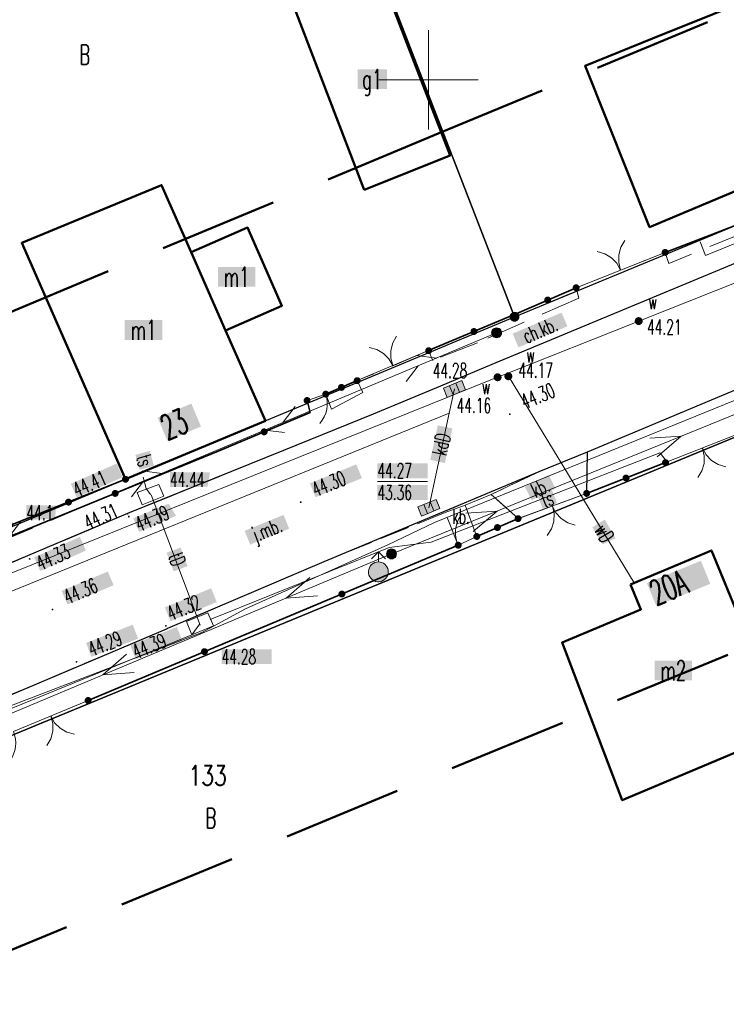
# Model space of a CAD drawing. Header units: millimetres. Extents: x 5507581 to 5508583, y 5765457 to 5766184.
# Tile 41 of 59: x 5508229 to 5508265, y 5765803 to 5765853. Entities that reach past the tile are written whole.
import ezdxf
from ezdxf.enums import TextEntityAlignment as Align

# ---------------------------------------------------------------- set-up
doc = ezdxf.new("R2010")
doc.units = ezdxf.units.MM
for name, pattern in [('PRZER1-1', [2, 1, -1]), ('PRZER2-1', [3, 2, -1]), ('PRZER3-1', [2, 1.5, -0.5]), ('Przerywana 42 __ __ __ __ __ __ __ __ __ __', [3, 2, -1])]:
    doc.linetypes.add(name, pattern=pattern)
doc.layers.get('0').update_dxf_attribs({"lineweight": 18})
for name, color, linetype, lineweight in [('EGDE', 122, 'Continuous', 18), ('EGDE_O', 7, 'Continuous', 18), ('EGPG', 7, 'Continuous', 18), ('GEPADR_O', 7, 'Continuous', 18), ('GUPPRZ_O', 7, 'Continuous', 18), ('OTBU', 7, 'Continuous', 50), ('OTBU_O', 7, 'Continuous', 50), ('OTKC', 7, 'Continuous', 30), ('OTKC_O', 7, 'Continuous', 18), ('OTKJ', 7, 'Continuous', 30), ('OTKJ_O', 7, 'Continuous', 18), ('OTKK', 7, 'Continuous', 30), ('OTKU', 7, 'Continuous', 18), ('OTKU_O', 7, 'Continuous', 18), ('OTOB', 7, 'Continuous', 18), ('OTOF', 7, 'Continuous', 18), ('OTOO', 7, 'Continuous', 35), ('OTRN_O', 7, 'Continuous', 13), ('OTRS', 7, 'Continuous', 13), ('OTRS_O', 7, 'Continuous', 13), ('Ramka sekcyjna', 7, 'Continuous', 18), ('SUPK', 7, 'Continuous', 18), ('SUPP', 7, 'Continuous', 18), ('ZAKRES', 24, 'Przerywana 42 __ __ __ __ __ __ __ __ __ __', 50)]:
    doc.layers.add(name, color=color, linetype=linetype, lineweight=lineweight)
for name, color, linetype, lineweight, true_color in [('EGKK', 7, 'Continuous', 18, 0x24bc24), ('EGUG', 7, 'Continuous', 18, 0x008000), ('EGUG_O', 7, 'Continuous', 18, 0x008000), ('SUEP', 1, 'Continuous', 18, 0xff0000), ('SUGP', 7, 'Continuous', 18, 0xbfbf00), ('SUKK', 7, 'Continuous', 18, 0x803300), ('SUKP', 7, 'Continuous', 18, 0x803300), ('SUKP_O', 7, 'Continuous', 18, 0x803300), ('SUTP', 7, 'Continuous', 18, 0xff9100), ('SUTP_O', 7, 'Continuous', 18, 0xff9100), ('SUWH', 5, 'Continuous', 18, 0x0000ff), ('SUWP', 5, 'Continuous', 18, 0x0000ff), ('SUWP_O', 5, 'Continuous', 18, 0x0000ff), ('SUWW', 5, 'Continuous', 18, 0x0000ff), ('SUWW_O', 5, 'Continuous', 18, 0x0000ff)]:
    doc.layers.add(name, color=color, linetype=linetype, lineweight=lineweight, true_color=true_color)
doc.styles.add('opisy', font='romans.shx', dxfattribs={"width": 0.6})

# ---------------------------------------------------------------- blocks, each defined once
blk = doc.blocks.new('D_GSPWPS1')
blk.add_hatch(color=0).paths.add_polyline_path([(-0.045, 0), (-0.043467, -0.011647), (-0.038971, -0.0225), (-0.03182, -0.03182), (-0.0225, -0.038971), (-0.011647, -0.043467), (0, -0.045), (0.011647, -0.043467), (0.0225, -0.038971), (0.03182, -0.03182), (0.038971, -0.0225), (0.043467, -0.011647), (0.045, 0), (0.043467, 0.011647), (0.038971, 0.0225), (0.03182, 0.03182), (0.0225, 0.038971), (0.011647, 0.043467), (0, 0.045), (-0.011647, 0.043467), (-0.0225, 0.038971), (-0.03182, 0.03182), (-0.038971, 0.0225), (-0.043467, 0.011647)])
blk = doc.blocks.new('D_SUEP1')
at = {"color": 0}
blk.add_lwpolyline([(-0.75, -0.5), (0.75, 0), (-0.75, 0.5)], dxfattribs=at)
blk = doc.blocks.new('D_SUTP1')
at = {"color": 0}
for points in [[(0.9325, 0), (0.0675, 0.5)], [(-0.0675, 0), (-0.9325, -0.5)]]:
    blk.add_lwpolyline(points, dxfattribs=at)
blk = doc.blocks.new('D_GUPWZA1')
blk.add_hatch(color=0).paths.add_polyline_path([(-0.2, 0), (-0.193185, -0.051764), (-0.173205, -0.1), (-0.141421, -0.141421), (-0.1, -0.173205), (-0.051764, -0.193185), (0, -0.2), (0.051764, -0.193185), (0.1, -0.173205), (0.141421, -0.141421), (0.173205, -0.1), (0.193185, -0.051764), (0.2, 0), (0.193185, 0.051764), (0.173205, 0.1), (0.141421, 0.141421), (0.1, 0.173205), (0.051764, 0.193185), (0, 0.2), (-0.051764, 0.193185), (-0.1, 0.173205), (-0.141421, 0.141421), (-0.173205, 0.1), (-0.193185, 0.051764)])
blk = doc.blocks.new('D_GUPWDT1')
at = {"true_color": 0xffffff}
blk.add_hatch(color=7, dxfattribs=at).paths.add_polyline_path([(0.5, 0), (0.492404, 0.086824), (0.469846, 0.17101), (0.433013, 0.25), (0.383022, 0.321394), (0.321394, 0.383022), (0.25, 0.433013), (0.17101, 0.469846), (0.086824, 0.492404), (0, 0.5), (-0.086824, 0.492404), (-0.17101, 0.469846), (-0.25, 0.433013), (-0.321394, 0.383022), (-0.383022, 0.321394), (-0.433013, 0.25), (-0.469846, 0.17101), (-0.492404, 0.086824), (-0.5, 0), (-0.492404, -0.086824), (-0.469846, -0.17101), (-0.433013, -0.25), (-0.383022, -0.321394), (-0.321394, -0.383022), (-0.25, -0.433013), (-0.17101, -0.469846), (-0.086824, -0.492404), (0, -0.5), (0.086824, -0.492404), (0.17101, -0.469846), (0.25, -0.433013), (0.321394, -0.383022), (0.383022, -0.321394), (0.433013, -0.25), (0.469846, -0.17101), (0.492404, -0.086824)])
at = {"color": 0}
for points in [[(-0.353553, 0.646447), (0, 1), (0.353553, 0.646447)], [(0, 0.5), (0, 1)]]:
    blk.add_lwpolyline(points, dxfattribs=at)
blk.add_lwpolyline([(0, 0.5), (0.086824, 0.492404), (0.17101, 0.469846), (0.25, 0.433013), (0.321394, 0.383022), (0.383022, 0.321394), (0.433013, 0.25), (0.469846, 0.17101), (0.492404, 0.086824), (0.5, 0), (0.492404, -0.086824), (0.469846, -0.17101), (0.433013, -0.25), (0.377875, -0.32743), (0.309079, -0.393027), (0.229113, -0.444418), (0.140866, -0.479746), (0.047528, -0.497736), (-0.047528, -0.497736), (-0.140866, -0.479746), (-0.229113, -0.444418), (-0.309079, -0.393027), (-0.377875, -0.32743), (-0.433013, -0.25), (-0.4725, -0.163534), (-0.494911, -0.071157), (-0.499434, 0.023791), (-0.485906, 0.117879), (-0.454816, 0.207708), (-0.407288, 0.290028), (-0.34504, 0.361867), (-0.27032, 0.420627), (-0.185831, 0.464184), (-0.094626, 0.490964)], close=True, dxfattribs=at)
blk = doc.blocks.new('D_GUPKKS1')
at = {"true_color": 0xffffff}
blk.add_hatch(color=7, dxfattribs=at).paths.add_polyline_path([(-0.5, 0.25), (-0.5, -0.25), (0.5, -0.25), (0.5, 0.25)])
at = {"color": 0}
blk.add_lwpolyline([(0.5, -0.25), (-0.5, -0.25), (-0.5, 0.25), (0.5, 0.25)], close=True, dxfattribs=at)
for points in [[(-0.175, -0.25), (-0.175, 0.25)], [(0.175, -0.25), (0.175, 0.25)]]:
    blk.add_lwpolyline(points, dxfattribs=at)
blk = doc.blocks.new('D_GUPISN1')
at = {"true_color": 0xffffff}
blk.add_hatch(color=7, dxfattribs=at).paths.add_polyline_path([(-0.25, 0), (-0.241481, -0.064705), (-0.216506, -0.125), (-0.176777, -0.176777), (-0.125, -0.216506), (-0.064705, -0.241481), (0, -0.25), (0.064705, -0.241481), (0.125, -0.216506), (0.176777, -0.176777), (0.216506, -0.125), (0.241481, -0.064705), (0.25, 0), (0.241481, 0.064705), (0.216506, 0.125), (0.176777, 0.176777), (0.125, 0.216506), (0.064705, 0.241481), (0, 0.25), (-0.064705, 0.241481), (-0.125, 0.216506), (-0.176777, 0.176777), (-0.216506, 0.125), (-0.241481, 0.064705)])
at = {"color": 0}
blk.add_lwpolyline([(0, 0.25), (0.064705, 0.241481), (0.125, 0.216506), (0.176777, 0.176777), (0.216506, 0.125), (0.241481, 0.064705), (0.25, 0), (0.241481, -0.064705), (0.216506, -0.125), (0.176777, -0.176777), (0.125, -0.216506), (0.064705, -0.241481), (0, -0.25), (-0.064705, -0.241481), (-0.125, -0.216506), (-0.176777, -0.176777), (-0.216506, -0.125), (-0.241481, -0.064705), (-0.25, 0), (-0.241481, 0.064705), (-0.216506, 0.125), (-0.176777, 0.176777), (-0.125, 0.216506), (-0.064705, 0.241481)], close=True, dxfattribs=at)
blk = doc.blocks.new('D_KOLO')
blk.add_hatch(color=0).paths.add_polyline_path([(-0.175, 0), (-0.169037, -0.045293), (-0.151554, -0.0875), (-0.123744, -0.123744), (-0.0875, -0.151554), (-0.045293, -0.169037), (0, -0.175), (0.045293, -0.169037), (0.0875, -0.151554), (0.123744, -0.123744), (0.151554, -0.0875), (0.169037, -0.045293), (0.175, 0), (0.169037, 0.045293), (0.151554, 0.0875), (0.123744, 0.123744), (0.0875, 0.151554), (0.045293, 0.169037), (0, 0.175), (-0.045293, 0.169037), (-0.0875, 0.151554), (-0.123744, 0.123744), (-0.151554, 0.0875), (-0.169037, 0.045293)])
blk = doc.blocks.new('D_GSLKOG1')
blk.add_hatch(color=0).paths.add_polyline_path([(-0.175, 0), (-0.169037, -0.045293), (-0.151554, -0.0875), (-0.123744, -0.123744), (-0.0875, -0.151554), (-0.045293, -0.169037), (0, -0.175), (0.045293, -0.169037), (0.0875, -0.151554), (0.123744, -0.123744), (0.151554, -0.0875), (0.169037, -0.045293), (0.175, 0), (0.169037, 0.045293), (0.151554, 0.0875), (0.123744, 0.123744), (0.0875, 0.151554), (0.045293, 0.169037), (0, 0.175), (-0.045293, 0.169037), (-0.0875, 0.151554), (-0.123744, 0.123744), (-0.151554, 0.0875), (-0.169037, 0.045293)])
blk = doc.blocks.new('D_GSLKBR1')
at = {"color": 0}
for points in [[(1.299038, 0.75), (1.06066, 0.43934), (0.75, 0.200962), (0.388229, 0.051111), (0, 0)], [(0, 0), (0.388229, -0.051111), (0.75, -0.200962), (1.06066, -0.43934), (1.299038, -0.75)]]:
    blk.add_lwpolyline(points, dxfattribs=at)
blk = doc.blocks.new('D_GSLKFU1')
at = {"color": 0}
blk.add_lwpolyline([(0, 0), (-0.012833, -0.195789), (-0.051111, -0.388229), (-0.114181, -0.574025), (-0.200962, -0.75), (-0.30997, -0.913142), (-0.43934, -1.06066), (-0.586858, -1.19003), (-0.75, -1.299038)], dxfattribs=at)
blk = doc.blocks.new('D_GEPPGD1_2')
at = {"true_color": 0xffffff}
blk.add_hatch(color=7, dxfattribs=at).paths.add_polyline_path([(0, -0.25), (0.077254, -0.237764), (0.146946, -0.202254), (0.202254, -0.146946), (0.237764, -0.077254), (0.25, 0), (0.237764, 0.077254), (0.202254, 0.146946), (0.146946, 0.202254), (0.077254, 0.237764), (0, 0.25), (-0.077254, 0.237764), (-0.146946, 0.202254), (-0.202254, 0.146946), (-0.237764, 0.077254), (-0.25, 0), (-0.237764, -0.077254), (-0.202254, -0.146946), (-0.146946, -0.202254), (-0.077254, -0.237764)])
blk.add_hatch(color=0).paths.add_polyline_path([(0, -0.045), (0.013906, -0.042798), (0.02645, -0.036406), (0.036406, -0.02645), (0.042798, -0.013906), (0.045, 0), (0.042798, 0.013906), (0.036406, 0.02645), (0.02645, 0.036406), (0.013906, 0.042798), (0, 0.045), (-0.013906, 0.042798), (-0.02645, 0.036406), (-0.036406, 0.02645), (-0.042798, 0.013906), (-0.045, 0), (-0.042798, -0.013906), (-0.036406, -0.02645), (-0.02645, -0.036406), (-0.013906, -0.042798)])

msp = doc.modelspace()

# ---------------------------------------------------------------- hatches: boundary and pattern name
at = {"layer": 'GEPADR_O', "true_color": 0xffffff}
for points in [[(5508236.371, 5765832.981), (5508238.068, 5765833.692), (5508238.551, 5765832.539), (5508236.854, 5765831.828)], [(5508260.99, 5765824.66), (5508263.711, 5765825.774), (5508264.185, 5765824.617), (5508261.464, 5765823.503)]]:
    msp.add_hatch(color=7, dxfattribs=at).paths.add_polyline_path(points, flags=0)
at = {"layer": 'GUPPRZ_O', "true_color": 0xffffff}
for points in [[(5508247.433, 5765829.935), (5508247.433, 5765830.685), (5508249.953, 5765830.685), (5508249.953, 5765829.935)], [(5508247.433, 5765828.84), (5508247.433, 5765829.59), (5508249.953, 5765829.59), (5508249.953, 5765828.84)], [(5508239.593, 5765820.569), (5508239.593, 5765821.319), (5508242.113, 5765821.319), (5508242.113, 5765820.569)]]:
    msp.add_hatch(color=7, dxfattribs=at).paths.add_polyline_path(points, flags=0)
msp.add_hatch(color=7, dxfattribs=at).paths.add_polyline_path([(5508236.991, 5765829.495), (5508236.991, 5765830.245), (5508239.001, 5765830.226), (5508238.881, 5765829.503)])
at = {"layer": 'OTBU_O', "true_color": 0xffffff}
for points in [[(5508246.43, 5765849.539), (5508246.43, 5765850.539), (5508247.91, 5765850.539), (5508247.91, 5765849.539)], [(5508239.405, 5765839.576), (5508239.405, 5765840.576), (5508241.285, 5765840.576), (5508241.285, 5765839.576)], [(5508234.719, 5765836.899), (5508234.719, 5765837.899), (5508236.599, 5765837.899), (5508236.599, 5765836.899)], [(5508261.382, 5765819.753), (5508261.382, 5765820.753), (5508263.262, 5765820.753), (5508263.262, 5765819.753)]]:
    msp.add_hatch(color=7, dxfattribs=at).paths.add_polyline_path(points, flags=0)
at = {"layer": 'OTKC_O', "true_color": 0xffffff}
msp.add_hatch(color=7, dxfattribs=at).paths.add_polyline_path([(5508254.236, 5765837.214), (5508256.696, 5765838.278), (5508256.994, 5765837.59), (5508254.534, 5765836.526)], flags=0)
at = {"layer": 'OTKJ_O', "true_color": 0xffffff}
msp.add_hatch(color=7, dxfattribs=at).paths.add_polyline_path([(5508240.745, 5765827.284), (5508242.708, 5765828.087), (5508242.991, 5765827.393), (5508241.029, 5765826.59)], flags=0)
at = {"layer": 'OTKU_O', "true_color": 0xffffff}
msp.add_hatch(color=7, dxfattribs=at).paths.add_polyline_path([(5508254.856, 5765829.503), (5508256.059, 5765830.093), (5508256.39, 5765829.42), (5508255.187, 5765828.83)], flags=0)
at = {"layer": 'OTRN_O', "true_color": 0xffffff}
msp.add_hatch(color=7, dxfattribs=at).paths.add_polyline_path([(5508229.77, 5765827.83), (5508229.77, 5765828.58), (5508231.258, 5765828.552), (5508231.212, 5765827.902)])
at = {"layer": 'OTRS_O', "true_color": 0xffffff}
for points in [[(5508232.001, 5765829.655), (5508234.307, 5765830.67), (5508234.609, 5765829.983), (5508232.303, 5765828.968)], [(5508244.035, 5765829.674), (5508246.365, 5765830.632), (5508246.651, 5765829.938), (5508244.32, 5765828.98)], [(5508230.157, 5765825.947), (5508232.457, 5765826.978), (5508232.764, 5765826.293), (5508230.464, 5765825.262)], [(5508231.541, 5765824.262), (5508233.865, 5765825.234), (5508234.155, 5765824.542), (5508231.83, 5765823.57)], [(5508236.733, 5765823.429), (5508239.062, 5765824.39), (5508239.348, 5765823.697), (5508237.019, 5765822.736)], [(5508232.768, 5765821.639), (5508235.116, 5765822.553), (5508235.388, 5765821.854), (5508233.04, 5765820.94)], [(5508234.996, 5765821.514), (5508237.341, 5765822.439), (5508237.616, 5765821.741), (5508235.271, 5765820.817)]]:
    msp.add_hatch(color=7, dxfattribs=at).paths.add_polyline_path(points, flags=0)
msp.add_hatch(color=7, dxfattribs=at).paths.add_polyline_path([(5508235.143, 5765827.919), (5508236.922, 5765828.652), (5508237.295, 5765828.044), (5508235.436, 5765827.228)])
at = {"layer": 'SUKP_O', "true_color": 0xffffff}
msp.add_hatch(color=7, dxfattribs=at).paths.add_polyline_path([(5508250.093, 5765830.859), (5508250.468, 5765832.599), (5508251.201, 5765832.441), (5508250.826, 5765830.701)], flags=0)
at = {"layer": 'SUTP_O', "true_color": 0xffffff}
for points in [[(5508235.252, 5765831.11), (5508235.974, 5765831.312), (5508236.185, 5765830.561), (5508235.463, 5765830.359)], [(5508255.476, 5765829.092), (5508256.203, 5765829.377), (5508256.476, 5765828.678), (5508255.75, 5765828.394)], [(5508236.824, 5765826.18), (5508237.526, 5765826.444), (5508237.878, 5765825.508), (5508237.176, 5765825.244)]]:
    msp.add_hatch(color=7, dxfattribs=at).paths.add_polyline_path(points, flags=0)
at = {"layer": 'SUWP_O', "true_color": 0xffffff}
msp.add_hatch(color=7, dxfattribs=at).paths.add_polyline_path([(5508258.25, 5765827.46), (5508258.872, 5765827.855), (5508259.411, 5765826.913), (5508258.771, 5765826.602)])

# ---------------------------------------------------------------- linework, layer by layer
at = {"layer": 'EGDE', "linetype": 'Continuous', "lineweight": 30}
for points in [[(5508254.331, 5765838.068), (5508292.719, 5765853.944), (5508270.966, 5765902.119), (5508222.567, 5766013.402), (5508214.113, 5765994.279), (5508209.201, 5765991.646), (5508187.986, 5765986.579), (5508234.784, 5765884.303), (5508242.814, 5765867.832)], [(5508229.08, 5765827.52), (5508254.331, 5765838.068), (5508242.814, 5765867.832), (5508216.29, 5765856.14)], [(5508214.407, 5765811.114), (5508216.057, 5765811.592), (5508222.398, 5765814.258), (5508265.671, 5765832.107), (5508276.017, 5765807.157), (5508262.267, 5765800.059), (5508242.973, 5765792.656), (5508231.205, 5765788.141), (5508225.795, 5765786.088)]]:
    msp.add_lwpolyline(points, close=True, dxfattribs=at)
for points in [[(5507991.241, 5765727.818), (5508001.486, 5765732.084), (5508009.037, 5765735.198), (5508014.972, 5765737.665), (5508029.622, 5765743.973), (5508052.25, 5765753.495), (5508079.871, 5765765.153), (5508087.095, 5765768.109), (5508105.399, 5765776.042), (5508111.546, 5765778.853), (5508130.494, 5765787.031), (5508149.773, 5765794.725), (5508172.843, 5765804.218), (5508195.933, 5765813.67), (5508196.07, 5765813.343), (5508201.23, 5765816.1), (5508229.08, 5765827.52), (5508254.331, 5765838.068), (5508292.719, 5765853.944)], [(5508265.671, 5765832.107), (5508222.398, 5765814.258), (5508216.057, 5765811.592), (5508214.407, 5765811.114), (5508195.111, 5765802.848), (5508182.264, 5765797.312), (5508182.243, 5765797.351), (5508156.658, 5765786.781), (5508127.931, 5765774.928), (5508124.991, 5765774.031), (5508115.287, 5765770.167), (5508111.612, 5765768.592), (5508089.928, 5765759.292), (5508062.458, 5765747.618), (5508044.083, 5765739.754), (5508030.391, 5765734.008), (5508016.341, 5765728.164), (5508010.912, 5765725.859), (5508009.901, 5765725.425), (5508006.216, 5765723.86), (5507950.459, 5765701.224)]]:
    msp.add_lwpolyline(points, dxfattribs=at)
at = {"layer": 'EGKK', "color": 82, "linetype": 'PRZER3-1', "lineweight": 18, "true_color": 0x24bc24}
msp.add_lwpolyline([(5508234.784, 5765884.303), (5508270.966, 5765902.119), (5508292.719, 5765853.944), (5508254.331, 5765838.068), (5508242.814, 5765867.832)], close=True, dxfattribs=at)
at = {"layer": 'EGUG', "color": 96, "linetype": 'PRZER1-1', "lineweight": 18, "true_color": 0x008000}
for points in [[(5508234.784, 5765884.303), (5508270.966, 5765902.119), (5508292.719, 5765853.944), (5508254.331, 5765838.068), (5508242.814, 5765867.832)], [(5508229.08, 5765827.52), (5508254.331, 5765838.068), (5508242.814, 5765867.832), (5508216.29, 5765856.14)], [(5508192.708, 5765771.994), (5508188.877, 5765770.256), (5508168.751, 5765761.091), (5508156.658, 5765786.781), (5508182.243, 5765797.351), (5508182.264, 5765797.312), (5508195.111, 5765802.848), (5508214.407, 5765811.114), (5508216.057, 5765811.592), (5508222.398, 5765814.258), (5508265.671, 5765832.107), (5508276.017, 5765807.157), (5508262.267, 5765800.059), (5508242.973, 5765792.656), (5508231.205, 5765788.141), (5508225.795, 5765786.088), (5508203.288, 5765776.498)]]:
    msp.add_lwpolyline(points, close=True, dxfattribs=at)
for points in [[(5507991.241, 5765727.818), (5508001.486, 5765732.084), (5508009.037, 5765735.198), (5508014.972, 5765737.665), (5508029.622, 5765743.973), (5508052.25, 5765753.495), (5508079.871, 5765765.153), (5508087.095, 5765768.109), (5508105.399, 5765776.042), (5508111.546, 5765778.853), (5508130.494, 5765787.031), (5508149.773, 5765794.725), (5508172.843, 5765804.218), (5508195.933, 5765813.67), (5508196.07, 5765813.343), (5508201.23, 5765816.1), (5508229.08, 5765827.52), (5508254.331, 5765838.068), (5508292.719, 5765853.944)], [(5508265.671, 5765832.107), (5508222.398, 5765814.258), (5508216.057, 5765811.592), (5508214.407, 5765811.114), (5508195.111, 5765802.848), (5508182.264, 5765797.312), (5508182.243, 5765797.351), (5508156.658, 5765786.781), (5508127.931, 5765774.928), (5508124.991, 5765774.031), (5508115.287, 5765770.167), (5508111.612, 5765768.592), (5508089.928, 5765759.292), (5508062.458, 5765747.618), (5508044.083, 5765739.754), (5508030.391, 5765734.008), (5508016.341, 5765728.164), (5508010.912, 5765725.859), (5508009.901, 5765725.425), (5508006.216, 5765723.86), (5507950.459, 5765701.224)]]:
    msp.add_lwpolyline(points, dxfattribs=at)
at = {"layer": 'GUPPRZ_O', "color": 36, "linetype": 'Continuous', "lineweight": 13, "true_color": 0x803300, "flags": 128}
msp.add_lwpolyline([(5508247.433, 5765829.762), (5508249.953, 5765829.762)], dxfattribs=at)
at = {"layer": 'OTBU', "color": 7, "linetype": 'Continuous', "lineweight": 50}
for points in [[(5508274.634, 5765848.247), (5508269.662, 5765846.163), (5508267.632, 5765845.312), (5508261.129, 5765842.585), (5508257.882, 5765850.703), (5508261.271, 5765852.081), (5508264.324, 5765853.312), (5508271.42, 5765856.186)], [(5508246.772, 5765844.466), (5508251.089, 5765846.189), (5508247.551, 5765855.397), (5508243.251, 5765853.618)], [(5508234.753, 5765829.881), (5508241.791, 5765832.824), (5508239.791, 5765837.378), (5508238.061, 5765841.315), (5508236.573, 5765844.702), (5508229.528, 5765841.79)], [(5508239.791, 5765837.378), (5508242.629, 5765838.624), (5508240.9, 5765842.561), (5508238.061, 5765841.315)], [(5508260.175, 5765824.586), (5508264.244, 5765826.302), (5508265.896, 5765822.299), (5508267.916, 5765817.168), (5508259.755, 5765813.714), (5508256.728, 5765821.658), (5508260.694, 5765823.328)]]:
    msp.add_lwpolyline(points, close=True, dxfattribs=at)
at = {"layer": 'OTKC', "color": 7, "linetype": 'PRZER2-1', "lineweight": 18}
for points in [[(5508270.55, 5765844.2), (5508270.4, 5765844.66), (5508268.58, 5765843.87), (5508268.79, 5765843.5), (5508262.1, 5765840.75), (5508261.91, 5765841.31), (5508257.43, 5765839.53), (5508257.56, 5765839), (5508252.47, 5765836.76), (5508250.22, 5765835.87), (5508250.01, 5765836.36), (5508246.41, 5765834.85), (5508246.69, 5765834.25), (5508245.12, 5765833.42), (5508244.83, 5765834.17), (5508243.89, 5765833.85), (5508244.04, 5765833.25), (5508239.42, 5765831.29), (5508234.3, 5765829.2)], [(5508242.71, 5765831.33), (5508247.22, 5765833.16), (5508250.6, 5765834.57), (5508253.19, 5765835.66), (5508270.88, 5765843.027)], [(5508234.86, 5765828.15), (5508242.71, 5765831.33)], [(5508189.33, 5765810.37), (5508196.36, 5765813.31), (5508196.32, 5765814.18), (5508200.27, 5765815.64), (5508200.88, 5765815.29), (5508217.17, 5765822), (5508234.3, 5765829.2)], [(5508234.86, 5765828.15), (5508217.55, 5765820.83), (5508189.83, 5765809.29)]]:
    msp.add_lwpolyline(points, dxfattribs=at)
at = {"layer": 'OTKJ', "color": 7, "linetype": 'PRZER3-1', "lineweight": 18}
for points in [[(5508234.86, 5765828.15), (5508242.71, 5765831.33), (5508247.22, 5765833.16), (5508250.6, 5765834.57), (5508253.19, 5765835.66), (5508271.03, 5765843.09)], [(5508273.27, 5765837.66), (5508257.98, 5765831.25), (5508255.56, 5765830.26), (5508253.16, 5765829.12), (5508251.85, 5765828.58), (5508250.84, 5765828.21), (5508244.74, 5765825.73), (5508236.86, 5765822.37)], [(5508234.86, 5765828.15), (5508217.55, 5765820.83), (5508189.83, 5765809.29)], [(5508192.03, 5765803.5), (5508194.39, 5765804.54), (5508198.99, 5765806.44), (5508219.78, 5765815.13), (5508236.86, 5765822.37)]]:
    msp.add_lwpolyline(points, dxfattribs=at)
at = {"layer": 'OTKK', "color": 7, "linetype": 'Continuous'}
for points in [[(5508271.03, 5765843.09), (5508253.19, 5765835.66), (5508250.6, 5765834.57), (5508247.22, 5765833.16), (5508242.71, 5765831.33), (5508234.86, 5765828.15)], [(5508273.27, 5765837.66), (5508257.98, 5765831.25), (5508255.56, 5765830.26), (5508250.76, 5765828.237), (5508250.76, 5765828.237), (5508250.76, 5765828.237), (5508244.74, 5765825.73), (5508236.86, 5765822.37)], [(5508257.98, 5765831.25), (5508257.96, 5765829.17)], [(5508253.146, 5765829.133), (5508254.51, 5765827.9)], [(5508234.86, 5765828.15), (5508217.55, 5765820.83), (5508189.83, 5765809.29)], [(5508192.03, 5765803.5), (5508194.39, 5765804.54), (5508198.99, 5765806.44), (5508219.78, 5765815.13), (5508236.86, 5765822.37)]]:
    msp.add_lwpolyline(points, dxfattribs=at)
at = {"layer": 'OTKU', "color": 7, "linetype": 'PRZER3-1', "lineweight": 18}
for points in [[(5508257.98, 5765831.25), (5508257.96, 5765829.17), (5508254.51, 5765827.9), (5508253.16, 5765829.12), (5508255.56, 5765830.26)], [(5508252.43, 5765827), (5508251.5, 5765826.56), (5508250.84, 5765828.21), (5508251.85, 5765828.58)]]:
    msp.add_lwpolyline(points, close=True, dxfattribs=at)
at = {"layer": 'OTOB', "color": 7, "linetype": 'Continuous', "lineweight": 18}
for points in [[(5508261.91, 5765841.31), (5508257.43, 5765839.53)], [(5508250.01, 5765836.36), (5508246.41, 5765834.85)], [(5508261.93, 5765830.72), (5508265.64, 5765832.18)], [(5508254.51, 5765827.9), (5508257.96, 5765829.17)], [(5508229.11, 5765817.18), (5508232.87, 5765818.74)]]:
    msp.add_lwpolyline(points, dxfattribs=at)
at = {"layer": 'OTOF', "color": 7, "linetype": 'Continuous', "lineweight": 18}
for points in [[(5508243.89, 5765833.85), (5508244.83, 5765834.17)], [(5508252.43, 5765827), (5508251.5, 5765826.56)]]:
    msp.add_lwpolyline(points, dxfattribs=at)
at = {"layer": 'OTOO', "color": 7, "linetype": 'Continuous', "lineweight": 35}
for points in [[(5508217.29, 5765876.52), (5508208.93, 5765872.92), (5508229.02, 5765827.58), (5508234.753, 5765829.881)], [(5508261.91, 5765841.31), (5508268.58, 5765843.87)], [(5508250.01, 5765836.36), (5508254.57, 5765838.29), (5508257.43, 5765839.53)], [(5508244.83, 5765834.17), (5508246.41, 5765834.85)], [(5508228.85, 5765827.68), (5508229.05, 5765827.05), (5508239.42, 5765831.29), (5508244.04, 5765833.25), (5508243.89, 5765833.85)], [(5508261.93, 5765830.72), (5508257.96, 5765829.17)], [(5508254.51, 5765827.9), (5508252.43, 5765827)], [(5508251.5, 5765826.56), (5508232.87, 5765818.74)]]:
    msp.add_lwpolyline(points, dxfattribs=at)
at = {"layer": 'Ramka sekcyjna', "color": 7, "linetype": 'Continuous', "lineweight": 18, "flags": 128}
for points in [[(5508250, 5765847.5), (5508250, 5765852.5)], [(5508252.5, 5765850), (5508247.5, 5765850)]]:
    msp.add_lwpolyline(points, dxfattribs=at)
at = {"layer": 'SUEP', "color": 1, "linetype": 'Continuous', "lineweight": 18, "true_color": 0xff0000}
for points in [[(5508248.131, 5765826.112), (5508283.27, 5765840.41)], [(5508214.14, 5765811.85), (5508248.14, 5765826.12)]]:
    msp.add_lwpolyline(points, dxfattribs=at)
at = {"layer": 'SUGP', "color": 52, "linetype": 'Continuous', "lineweight": 18, "true_color": 0xbfbf00}
msp.add_lwpolyline([(5508283.231, 5765841.082), (5508264.906, 5765833.64), (5508250.298, 5765827.702), (5508247.963, 5765826.578), (5508240.795, 5765823.353), (5508238.591, 5765822.162), (5508222.032, 5765815.82), (5508213.867, 5765812.412), (5508211.638, 5765811.05), (5508209.378, 5765809.698), (5508194.611, 5765803.717), (5508187.518, 5765801.114), (5508185.918, 5765799.796), (5508184.062, 5765799.604), (5508180.734, 5765798.587), (5508179.241, 5765797.863), (5508176.18, 5765796.542), (5508155.648, 5765788.088), (5508153.805, 5765787.326), (5508152.28, 5765786.65), (5508139.015, 5765781.004)], dxfattribs=at)
at = {"layer": 'SUKP', "color": 36, "linetype": 'Continuous', "lineweight": 18, "true_color": 0x803300}
for points in [[(5508251.048, 5765833.214), (5508251.31, 5765834.43)], [(5508122.5, 5765779.11), (5508160.36, 5765795.54), (5508196.1, 5765810.84), (5508251.048, 5765833.214)], [(5508250.02, 5765828.45), (5508251.048, 5765833.214)]]:
    msp.add_lwpolyline(points, dxfattribs=at)
at = {"layer": 'SUPK', "color": 30, "linetype": 'Continuous', "lineweight": 18, "true_color": 0xff9100}
for points in [[(5508236.69, 5765829.03), (5508235.6, 5765828.6), (5508235.34, 5765829.21), (5508236.43, 5765829.62)], [(5508239.18, 5765822.5), (5508238.09, 5765822.04), (5508237.82, 5765822.71), (5508238.9, 5765823.16)]]:
    msp.add_lwpolyline(points, close=True, dxfattribs=at)
at = {"layer": 'SUTP', "color": 30, "linetype": 'Continuous', "lineweight": 18, "true_color": 0xff9100}
for points in [[(5508291.202, 5765852.401), (5508290.91, 5765852.19), (5508263.95, 5765841.16), (5508263.67, 5765841.85)], [(5508204.17, 5765816.57), (5508253.43, 5765837.26)], [(5508239.02, 5765822.82), (5508248.03, 5765826.44), (5508250.14, 5765826.71), (5508261.65, 5765831.22), (5508262.01, 5765830.76)], [(5508236.016, 5765829.116), (5508235.8, 5765829.42), (5508235.64, 5765829.99)], [(5508238.51, 5765822.53), (5508236.04, 5765829.1)], [(5508238.499, 5765822.603), (5508238.09, 5765822.04), (5508221.04, 5765815.1), (5508221.49, 5765814.08)]]:
    msp.add_lwpolyline(points, dxfattribs=at)
at = {"layer": 'SUWP', "color": 5, "linetype": 'Continuous', "lineweight": 18, "true_color": 0x0000ff}
for points in [[(5508181.23, 5765805.091), (5508223.37, 5765822.88), (5508253.48, 5765835.02), (5508253.828, 5765835.159), (5508260.58, 5765837.85), (5508303.81, 5765855.06), (5508320.146, 5765861.189), (5508382.66, 5765886.34), (5508424.619, 5765902.373), (5508431.875, 5765905.567), (5508453.13, 5765914.86), (5508484.684, 5765925.22)], [(5508253.828, 5765835.159), (5508254.02, 5765835.07), (5508260.349, 5765824.66)]]:
    msp.add_lwpolyline(points, dxfattribs=at)
at = {"layer": 'ZAKRES', "color": 7, "ltscale": 3}
for points in [[(5508288.998, 5765863.224), (5508250.494, 5765847.3), (5508225.257, 5765836.758), (5508196.967, 5765825.157), (5508194.879, 5765824.042), (5508169.047, 5765813.467), (5508146.018, 5765803.991), (5508126.66, 5765796.265), (5508107.486, 5765787.99), (5508101.331, 5765785.175), (5508083.214, 5765777.323), (5508076.034, 5765774.385), (5508048.367, 5765762.708), (5508025.706, 5765753.172), (5508011.083, 5765746.876), (5507997.653, 5765741.318), (5507987.407, 5765737.052)], [(5507954.462, 5765692.059), (5508010.052, 5765714.628), (5508020.216, 5765718.948), (5508034.245, 5765724.783), (5508047.984, 5765730.549), (5508066.38, 5765738.422), (5508093.854, 5765750.097), (5508119.107, 5765760.927), (5508128.305, 5765764.589), (5508131.306, 5765765.506), (5508177.657, 5765784.642), (5508177.744, 5765784.477), (5508199.058, 5765793.663), (5508217.779, 5765801.682), (5508219.397, 5765802.151), (5508226.241, 5765805.029), (5508269.505, 5765822.873)]]:
    msp.add_lwpolyline(points, dxfattribs=at)

# ---------------------------------------------------------------- block references
at = {"layer": 'EGPG', "color": 7, "linetype": 'Continuous', "lineweight": 18}
msp.add_blockref('D_GEPPGD1_2', (5508254.331, 5765838.068), dxfattribs=at)
at = {"layer": 'OTOB', "color": 7, "linetype": 'Continuous', "lineweight": 18}
for p, rotation in [((5508259.67, 5765840.42), 111.6689849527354), ((5508248.21, 5765835.605), 112.7553424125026), ((5508263.785, 5765831.45), 291.4811755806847), ((5508256.235, 5765828.535), 290.2094656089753), ((5508230.99, 5765817.96), 292.5332500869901)]:
    msp.add_blockref('D_GSLKBR1', p, dxfattribs=dict(at, rotation=rotation))
at = {"layer": 'OTOF', "color": 7, "linetype": 'Continuous', "lineweight": 18}
for p, rotation in [((5508244.83, 5765834.17), 18.79988516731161), ((5508251.5, 5765826.56), 205.3196869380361), ((5508229.11, 5765817.18), 22.93210041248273)]:
    msp.add_blockref('D_GSLKFU1', p, dxfattribs=dict(at, rotation=rotation))
at = {"layer": 'OTOO', "color": 7, "linetype": 'Continuous', "lineweight": 25}
for name, p, rotation in [('D_GSLKOG1', (5508261.91, 5765841.31), 20.99720649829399), ('D_GSLKOG1', (5508257.43, 5765839.53), 23.43993610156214), ('D_KOLO', (5508256, 5765838.91), 23.43993610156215), ('D_KOLO', (5508256, 5765838.91), 23.43993610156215), ('D_KOLO', (5508252.29, 5765837.325), 22.94029783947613), ('D_KOLO', (5508252.29, 5765837.325), 22.94029783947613), ('D_GSLKOG1', (5508250.01, 5765836.36), 22.94029783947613), ('D_GSLKOG1', (5508246.41, 5765834.85), 23.28606490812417), ('D_GSLKOG1', (5508244.83, 5765834.17), 23.28606490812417), ('D_KOLO', (5508245.62, 5765834.51), 23.28606490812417), ('D_KOLO', (5508245.62, 5765834.51), 23.28606490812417), ('D_GSLKOG1', (5508243.89, 5765833.85), 104.0362435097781), ('D_KOLO', (5508241.73, 5765832.27), 22.98871680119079), ('D_KOLO', (5508241.73, 5765832.27), 22.98871680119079), ('D_GSLKOG1', (5508261.93, 5765830.72), 201.3270761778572), ('D_GSLKOG1', (5508234.753, 5765829.881), 21.87191931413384), ('D_KOLO', (5508259.945, 5765829.945), 201.3270761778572), ('D_KOLO', (5508259.945, 5765829.945), 201.3270761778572), ('D_KOLO', (5508234.235, 5765829.17), 22.23826590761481), ('D_KOLO', (5508234.235, 5765829.17), 22.23826590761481), ('D_GSLKOG1', (5508257.96, 5765829.17), 201.3270761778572), ('D_KOLO', (5508231.886, 5765828.731), 21.87191931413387), ('D_KOLO', (5508231.886, 5765828.731), 21.87191931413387), ('D_GSLKOG1', (5508254.51, 5765827.9), 203.3977639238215), ('D_KOLO', (5508253.47, 5765827.45), 203.3977639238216), ('D_KOLO', (5508253.47, 5765827.45), 203.3977639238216), ('D_GSLKOG1', (5508252.43, 5765827), 203.3977639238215), ('D_GSLKOG1', (5508251.5, 5765826.56), 202.7703789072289), ('D_KOLO', (5508245.643, 5765824.101), 202.7703789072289), ('D_KOLO', (5508245.643, 5765824.101), 202.7703789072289), ('D_KOLO', (5508238.727, 5765821.199), 202.7703789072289), ('D_KOLO', (5508238.727, 5765821.199), 202.7703789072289), ('D_GSLKOG1', (5508232.87, 5765818.74), 202.7703789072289)]:
    msp.add_blockref(name, p, dxfattribs=dict(at, rotation=rotation))
at = {"layer": 'OTRS', "color": 7, "linetype": 'Continuous', "lineweight": 13}
for p in [(5508254.09, 5765833.16), (5508234.3, 5765829.2), (5508243.57, 5765828.73), (5508234.86, 5765828.15), (5508234.92, 5765828), (5508229.93, 5765825.87), (5508231.08, 5765823.32), (5508236.78, 5765822.5), (5508236.86, 5765822.37), (5508232.29, 5765820.69)]:
    msp.add_blockref('D_GSPWPS1', p, dxfattribs=at)
at = {"layer": 'SUEP', "color": 1, "linetype": 'Continuous', "lineweight": 18, "true_color": 0xff0000}
for p, rotation in [((5508262.024, 5765831.765), 22.14097358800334), ((5508252.762, 5765827.997), 22.14097358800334), ((5508243.53, 5765824.185), 202.7680794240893), ((5508234.309, 5765820.315), 202.7680794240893)]:
    msp.add_blockref('D_SUEP1', p, dxfattribs=dict(at, rotation=rotation))
at = {"layer": 'SUKK', "color": 36, "linetype": 'Continuous', "lineweight": 18, "true_color": 0x803300}
for p, rotation in [((5508251.31, 5765834.43), 22.82375011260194), ((5508250.02, 5765828.45), 22.12455730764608)]:
    msp.add_blockref('D_GUPKKS1', p, dxfattribs=dict(at, rotation=rotation))
at = {"layer": 'SUPP', "color": 7, "linetype": 'Continuous', "lineweight": 18}
for p in [(5508253.43, 5765837.26), (5508248.14, 5765826.12)]:
    msp.add_blockref('D_GUPISN1', p, dxfattribs=at)
at = {"layer": 'SUTP', "color": 30, "linetype": 'Continuous', "lineweight": 18, "true_color": 0xff9100}
for p, rotation in [((5508249.544, 5765835.628), 22.78319670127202), ((5508242.63, 5765832.724), 202.7831967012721), ((5508235.715, 5765829.819), 22.78319670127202), ((5508228.8, 5765826.915), 202.7831967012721)]:
    msp.add_blockref('D_SUTP1', p, dxfattribs=dict(at, rotation=rotation))
at = {"layer": 'SUWH', "color": 5, "linetype": 'Continuous', "lineweight": 18, "true_color": 0x0000ff}
msp.add_blockref('D_GUPWDT1', (5508247.48, 5765825.22), dxfattribs=at)
at = {"layer": 'SUWW', "color": 5, "linetype": 'Continuous', "lineweight": 18, "true_color": 0x0000ff}
for p in [(5508260.58, 5765837.85), (5508254.02, 5765835.07), (5508253.48, 5765835.02)]:
    msp.add_blockref('D_GUPWZA1', p, dxfattribs=at)

# ---------------------------------------------------------------- texts
at = {"layer": 'EGDE_O', "color": 122, "linetype": 'Continuous', "lineweight": 20, "ltscale": 0.2, "style": 'opisy', "width": 0.75}
msp.add_text('133', height=1, dxfattribs=at).set_placement((5508238.889, 5765814.457), align=Align.CENTER)
at = {"layer": 'EGUG_O', "color": 96, "linetype": 'Continuous', "lineweight": 20, "ltscale": 0.2, "true_color": 0x008000, "style": 'opisy', "width": 0.6}
for p in [(5508232.701, 5765850.767), (5508239.049, 5765812.314)]:
    msp.add_text('B', height=1, dxfattribs=at).set_placement(p, align=Align.CENTER)
at = {"layer": 'GEPADR_O', "color": 7, "linetype": 'Continuous', "lineweight": 25, "ltscale": 0.25, "style": 'opisy', "width": 0.6}
for s, rotation, p in [('23', 22.7439, (5508236.854, 5765831.828, 10.8)), ('20A', 22.2629, (5508261.464, 5765823.503, 10.8))]:
    msp.add_text(s, height=1.25, rotation=rotation, dxfattribs=at).set_placement(p)
at = {"layer": 'GUPPRZ_O', "color": 5, "linetype": 'Continuous', "lineweight": 15, "ltscale": 0.15, "true_color": 0x0000ff, "style": 'opisy', "width": 0.6}
for s, p in [('44.21', (5508261.002, 5765837.175, 10.8)), ('44.17', (5508254.529, 5765834.997, 10.8)), ('44.16', (5508251.419, 5765833.222, 10.8))]:
    msp.add_text(s, height=0.75, dxfattribs=at).set_placement(p)
at = {"layer": 'GUPPRZ_O', "color": 36, "linetype": 'Continuous', "lineweight": 15, "ltscale": 0.15, "true_color": 0x803300, "style": 'opisy', "width": 0.6}
for s, p in [('44.28', (5508250.214, 5765834.982, 10.8)), ('44.27', (5508247.433, 5765829.935, 10.8)), ('43.36', (5508247.433, 5765828.84, 10.8))]:
    msp.add_text(s, height=0.75, dxfattribs=at).set_placement(p)
at = {"layer": 'GUPPRZ_O', "color": 30, "linetype": 'Continuous', "lineweight": 15, "ltscale": 0.15, "true_color": 0xff9100, "style": 'opisy', "width": 0.6}
for s, p in [('44.44', (5508236.991, 5765829.495, 10.8)), ('44.28', (5508239.593, 5765820.569, 10.8))]:
    msp.add_text(s, height=0.75, dxfattribs=at).set_placement(p)
at = {"layer": 'OTBU_O', "color": 7, "linetype": 'Continuous', "lineweight": 20, "ltscale": 0.2, "style": 'opisy', "width": 0.6}
for s, p in [('g1', (5508247.17, 5765849.539)), ('m1', (5508240.345, 5765839.576)), ('m1', (5508235.659, 5765836.899)), ('m2', (5508262.322, 5765819.753))]:
    msp.add_text(s, height=1, dxfattribs=at).set_placement(p, align=Align.CENTER)
at = {"layer": 'OTKC_O', "color": 7, "linetype": 'Continuous', "lineweight": 15, "ltscale": 0.15, "style": 'opisy', "width": 0.6}
msp.add_text('ch.kb.', height=0.75, rotation=23.3855, dxfattribs=at).set_placement((5508255.764, 5765837.058), align=Align.CENTER)
at = {"layer": 'OTKJ_O', "color": 7, "linetype": 'Continuous', "lineweight": 15, "ltscale": 0.15, "style": 'opisy', "width": 0.6}
msp.add_text('j.mb.', height=0.75, rotation=22.2423, dxfattribs=at).set_placement((5508242.01, 5765826.991), align=Align.CENTER)
at = {"layer": 'OTKU_O', "color": 7, "linetype": 'Continuous', "lineweight": 15, "ltscale": 0.15, "style": 'opisy', "width": 0.6}
msp.add_text('kb.', height=0.75, rotation=26.1454, dxfattribs=at).set_placement((5508255.788, 5765829.125), align=Align.CENTER)
msp.add_text('kb.', height=0.75, dxfattribs=at).set_placement((5508251.636, 5765827.643), align=Align.CENTER)
at = {"layer": 'OTRN_O', "color": 7, "linetype": 'Continuous', "lineweight": 15, "ltscale": 0.15, "style": 'opisy', "width": 0.6}
msp.add_text('44.1', height=0.75, dxfattribs=at).set_placement((5508229.77, 5765827.83, 10.8))
at = {"layer": 'OTRS_O', "color": 7, "linetype": 'Continuous', "lineweight": 15, "ltscale": 0.15, "style": 'opisy', "width": 0.6}
for s, rotation, p in [('44.30', 22.1459, (5508254.84, 5765833.41, 10.8)), ('44.41', 23.754, (5508232.303, 5765828.968, 10.8)), ('44.30', 22.3556, (5508244.32, 5765828.98, 10.8)), ('44.31', 24.4438, (5508232.878, 5765827.303, 10.8)), ('44.39', 23.0165, (5508235.436, 5765827.228, 10.8)), ('44.33', 24.1513, (5508230.464, 5765825.262, 10.8)), ('44.36', 22.6957, (5508231.83, 5765823.57, 10.8)), ('44.32', 22.4201, (5508237.019, 5765822.736, 10.8)), ('44.29', 21.2742, (5508233.04, 5765820.94, 10.8)), ('44.39', 21.5225, (5508235.271, 5765820.817, 10.8))]:
    msp.add_text(s, height=0.75, rotation=rotation, dxfattribs=at).set_placement(p)
at = {"layer": 'SUKP_O', "color": 36, "linetype": 'Continuous', "lineweight": 15, "ltscale": 0.15, "true_color": 0x803300, "style": 'opisy', "width": 0.6}
msp.add_text('kdD', height=0.75, rotation=77.8267, dxfattribs=at).set_placement((5508251.013, 5765831.571), align=Align.CENTER)
at = {"layer": 'SUTP_O', "color": 30, "linetype": 'Continuous', "lineweight": 15, "ltscale": 0.15, "true_color": 0xff9100, "style": 'opisy', "width": 0.6}
for s, rotation, p in [('ts', 285.6795, (5508235.357, 5765830.734)), ('ts', 21.3969, (5508256.113, 5765828.536)), ('tD', 290.6038, (5508237, 5765825.712))]:
    msp.add_text(s, height=0.75, rotation=rotation, dxfattribs=at).set_placement(p, align=Align.CENTER)
at = {"layer": 'SUWP_O', "color": 5, "linetype": 'Continuous', "lineweight": 15, "ltscale": 0.15, "true_color": 0x0000ff, "style": 'opisy', "width": 0.6}
msp.add_text('wD', height=0.75, rotation=301.2971, dxfattribs=at).set_placement((5508258.535, 5765826.954), align=Align.CENTER)
at = {"layer": 'SUWW_O', "color": 5, "linetype": 'Continuous', "lineweight": 15, "ltscale": 0.15, "true_color": 0x0000ff, "style": 'opisy', "width": 0.6}
for p in [(5508261.496, 5765838.445), (5508255.346, 5765835.76), (5508253.109, 5765834.175)]:
    msp.add_text('w', height=0.75, dxfattribs=at).set_placement(p, align=Align.RIGHT)

doc.saveas('drawing.dxf')
